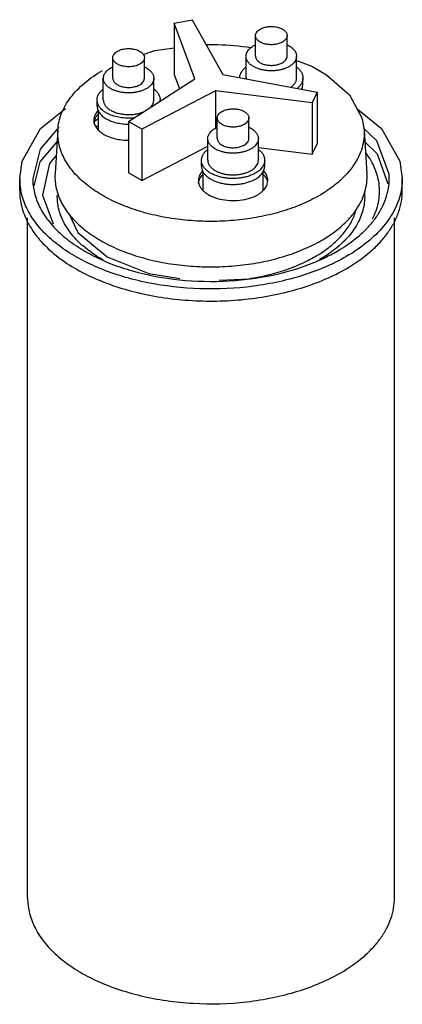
# Model space of a CAD drawing. Header units: millimetres. Extents: x 71 to 192, y 28 to 340.
import ezdxf

# ---------------------------------------------------------------- set-up
doc = ezdxf.new("R2010")
doc.units = ezdxf.units.MM
doc.header["$LTSCALE"] = 23.942242
doc.layers.get('0').update_dxf_attribs({"linetype": 'CONTINUOUS'})

msp = doc.modelspace()

# ---------------------------------------------------------------- linework, layer by layer
at = {"color": 7, "linetype": 'Continuous'}
for p, q in [((120.21, 338.78), (125.88, 339.84)), ((125.88, 339.84), (135.65, 322.5)), ((120.21, 338.78), (120.21, 322.45)), ((126.71, 321.12), (120.21, 338.78)), ((145.96, 328.28), (145.96, 334.81)), ((155.96, 328.28), (155.96, 334.81)), ((100.79, 321.29), (100.79, 327.82)), ((110.79, 321.29), (110.79, 327.82)), ((142.96, 321.42), (142.96, 328.28)), ((158.96, 321.42), (158.96, 328.28)), ((97.79, 314.43), (97.79, 321.29)), ((105.73, 307.66), (126.71, 321.12)), ((113.79, 314.43), (113.79, 321.29)), ((120.21, 322.45), (121.85, 318)), ((135.65, 322.5), (165.48, 316.9)), ((160.96, 319.54), (160.96, 321.42)), ((133.25, 317.34), (109.95, 305.23)), ((133.25, 317.34), (133.25, 305.49)), ((163.94, 313.57), (133.25, 317.34)), ((165.48, 316.9), (163.94, 313.57)), ((165.48, 316.9), (165.48, 300.57)), ((95.79, 312.55), (95.79, 314.43)), ((115.79, 314.11), (115.79, 314.43)), ((163.94, 313.57), (163.94, 297.24)), ((96.29, 304.88), (96.29, 310.97)), ((133.86, 302.2), (133.86, 308.73)), ((143.86, 302.2), (143.86, 308.73)), ((95.58, 306.02), (96.29, 306.42)), ((105.73, 307.66), (105.73, 291.33)), ((109.95, 305.23), (105.73, 307.66)), ((184.39, 301.47), (180.26, 305.45)), ((83.4, 305.03), (82.51, 291.16)), ((109.95, 305.23), (109.95, 288.9)), ((180.34, 305.03), (181.23, 291.16)), ((109.95, 288.9), (130.86, 299.76)), ((130.86, 295.34), (130.86, 302.2)), ((146.86, 295.34), (146.86, 302.2)), ((146.86, 299.34), (163.94, 297.24)), ((163.94, 297.24), (165.48, 300.57)), ((180.59, 301.14), (184.44, 297.39)), ((184.44, 297.39), (187.87, 287.93)), ((128.86, 293.46), (128.86, 295.34)), ((148.86, 293.46), (148.86, 295.34)), ((109.95, 288.9), (105.73, 291.33)), ((129.36, 285.81), (129.36, 291.87)), ((148.36, 285.76), (148.36, 291.85)), ((71.32, 285.73), (71.32, 289.57)), ((149.5, 287.29), (149.87, 288.93)), ((192.42, 285.73), (192.42, 289.57)), ((73.82, 61.83), (73.82, 277.15)), ((189.92, 61.83), (189.92, 277.13))]:
    msp.add_line(p, q, dxfattribs=at)
for points in [[(110.4, 328.84), (114.09, 330.04), (120.21, 330.9)], [(158.96, 326.9), (163.75, 325.09), (168.43, 322.39), (175.67, 316.01), (179.66, 308.76), (180.34, 305.03)], [(71.32, 289.57), (72.07, 295.05), (77.89, 305.41), (85.82, 311.72)], [(178.11, 311.58), (185.86, 305.4), (191.68, 295.02), (192.42, 289.57)], [(83.69, 305.83), (77.79, 298.86), (75.45, 289.57)], [(75.86, 287.21), (77.77, 294.82), (83.16, 301.2)], [(188.29, 289.57), (188.24, 290.93), (184.39, 301.47)], [(82.88, 296.88), (80.74, 294.35), (78.57, 284.28), (81.87, 275.24)], [(86.9, 278.53), (89.69, 272.48), (98.99, 264.8)], [(98.99, 264.8), (112.23, 259.45), (122.01, 257.93)], [(134.41, 257.37), (143.97, 257.86), (144.97, 258.13)]]:
    msp.add_lwpolyline(points, dxfattribs=at)
for centre, radius, start, end in [((145.64, 321.42), 2.68, 180.0113, 186.5103), ((156.1, 313.79), 6.22, 40.6183, 43.5833), ((112.44, 314.43), 3.35, 353.8585, 359.995), ((98.47, 308.02), 3.68, 172.4591, 179.9897), ((117.86, 274.99), 39.89, 122.8655, 124.9987), ((98.96, 306.67), 4.19, 155.0342, 161.9619), ((143.71, 287.42), 6.63, 43.7131, 45.1084), ((91.79, 289.58), 20.47, 180.0452, 190.682), ((131.56, 288.93), 3.68, 172.4591, 179.9897), ((132.05, 287.58), 4.19, 155.0342, 161.9619), ((145.94, 287.66), 3.94, 13.8596, 16.8261), ((146.02, 287.68), 3.86, 12.3715, 13.8531)]:
    msp.add_arc(centre, radius, start, end, dxfattribs=at)
for points, knots in [([(145.96, 334.81), (145.96, 334.91), (145.98, 335.1), (146.08, 335.48), (146.33, 335.95), (146.81, 336.45), (147.21, 336.73), (147.43, 336.85)], [0, 0, 0, 0, 0.108161, 0.21836, 0.451365, 0.710407, 1, 1, 1, 1]), ([(147.43, 336.85), (147.6, 336.96), (147.99, 337.15), (148.84, 337.45), (150, 337.68), (151.44, 337.72), (152.63, 337.56), (153.52, 337.3), (154.13, 337.06), (154.66, 336.77), (155.12, 336.44), (155.48, 336.07), (155.76, 335.67), (155.92, 335.24), (155.96, 334.95), (155.96, 334.81)], [0, 0, 0, 0, 0.062415, 0.1288, 0.2703, 0.417362, 0.561618, 0.630256, 0.695381, 0.756364, 0.812835, 0.864766, 0.912568, 0.957168, 1, 1, 1, 1]), ([(154.5, 332.77), (154.32, 332.67), (153.93, 332.48), (153.09, 332.17), (151.92, 331.94), (150.48, 331.9), (149.29, 332.06), (148.4, 332.32), (147.8, 332.56), (147.26, 332.85), (146.81, 333.19), (146.44, 333.56), (146.17, 333.96), (146, 334.38), (145.96, 334.67), (145.96, 334.81)], [0, 0, 0, 0, 0.062415, 0.1288, 0.2703, 0.417362, 0.561618, 0.630256, 0.695381, 0.756364, 0.812835, 0.864766, 0.912568, 0.957168, 1, 1, 1, 1]), ([(155.96, 334.81), (155.96, 334.72), (155.94, 334.52), (155.84, 334.14), (155.59, 333.67), (155.11, 333.17), (154.72, 332.9), (154.5, 332.77)], [0, 0, 0, 0, 0.108161, 0.21836, 0.451365, 0.710407, 1, 1, 1, 1]), ([(102.25, 329.86), (102.43, 329.97), (102.82, 330.16), (103.66, 330.46), (104.83, 330.7), (106.27, 330.74), (107.46, 330.57), (108.35, 330.31), (108.95, 330.07), (109.49, 329.78), (109.94, 329.45), (110.31, 329.08), (110.58, 328.68), (110.75, 328.26), (110.79, 327.97), (110.79, 327.82)], [0, 0, 0, 0, 0.062415, 0.1288, 0.2703, 0.417362, 0.561618, 0.630256, 0.695381, 0.756364, 0.812835, 0.864766, 0.912568, 0.957168, 1, 1, 1, 1]), ([(130.42, 331.98), (131.6, 332), (136.3, 331.98), (141, 331.57), (144.47, 331.03)], [0, 0, 0, 0, 0.251801, 1, 1, 1, 1]), ([(142.96, 328.28), (142.96, 328.45), (142.99, 328.8), (143.14, 329.31), (143.39, 329.8), (143.86, 330.46), (144.68, 331.2), (145.47, 331.66), (145.91, 331.86)], [0, 0, 0, 0, 0.105175, 0.212864, 0.325295, 0.444219, 0.705258, 1, 1, 1, 1]), ([(156.02, 331.86), (156.07, 331.83), (156.27, 331.74), (156.47, 331.63), (156.62, 331.54)], [0, 0, 0, 0, 0.254613, 1, 1, 1, 1]), ([(156.62, 331.54), (156.97, 331.34), (157.46, 331), (158.02, 330.47), (158.36, 330.06), (158.62, 329.63), (158.82, 329.19), (158.93, 328.74), (158.96, 328.43), (158.96, 328.28)], [0, 0, 0, 0, 0.289281, 0.422541, 0.548495, 0.667895, 0.781868, 0.891951, 1, 1, 1, 1]), ([(100.79, 327.82), (100.79, 327.92), (100.81, 328.11), (100.9, 328.49), (101.16, 328.96), (101.64, 329.46), (102.03, 329.74), (102.25, 329.86)], [0, 0, 0, 0, 0.108161, 0.21836, 0.451365, 0.710407, 1, 1, 1, 1]), ([(109.32, 325.78), (109.14, 325.68), (108.76, 325.49), (107.91, 325.18), (106.75, 324.95), (105.31, 324.91), (104.11, 325.08), (103.23, 325.33), (102.62, 325.57), (102.09, 325.87), (101.63, 326.2), (101.27, 326.57), (100.99, 326.97), (100.83, 327.39), (100.79, 327.68), (100.79, 327.82)], [0, 0, 0, 0, 0.062415, 0.1288, 0.2703, 0.417362, 0.561618, 0.630256, 0.695381, 0.756364, 0.812835, 0.864766, 0.912568, 0.957168, 1, 1, 1, 1]), ([(110.79, 327.82), (110.79, 327.73), (110.77, 327.54), (110.67, 327.15), (110.42, 326.68), (109.94, 326.18), (109.54, 325.91), (109.32, 325.78)], [0, 0, 0, 0, 0.108161, 0.21836, 0.451365, 0.710407, 1, 1, 1, 1]), ([(145.3, 325.01), (144.95, 325.22), (144.46, 325.55), (143.9, 326.09), (143.57, 326.5), (143.3, 326.93), (143.1, 327.37), (142.99, 327.82), (142.96, 328.13), (142.96, 328.28)], [0, 0, 0, 0, 0.289281, 0.422541, 0.548495, 0.667895, 0.781868, 0.891951, 1, 1, 1, 1]), ([(158.96, 328.28), (158.96, 328.05), (158.9, 327.58), (158.63, 326.91), (158.2, 326.27), (157.61, 325.68), (156.88, 325.15), (156.02, 324.68), (155.06, 324.29), (154.01, 323.99), (152.9, 323.78), (151.74, 323.67), (150.57, 323.65), (149.41, 323.73), (148.27, 323.91), (147.2, 324.18), (146.21, 324.54), (145.59, 324.85), (145.3, 325.01)], [0, 0, 0, 0, 0.042814, 0.087396, 0.135179, 0.187089, 0.243535, 0.304493, 0.369591, 0.438199, 0.509496, 0.582532, 0.656276, 0.729665, 0.801652, 0.871255, 0.937607, 1, 1, 1, 1]), ([(145.96, 328.28), (145.96, 328.14), (146, 327.84), (146.17, 327.42), (146.44, 327.02), (146.81, 326.65), (147.26, 326.32), (147.8, 326.03), (148.4, 325.79), (149.29, 325.53), (150.48, 325.36), (151.92, 325.4), (153.09, 325.64), (153.93, 325.94), (154.32, 326.13), (154.5, 326.24)], [0, 0, 0, 0, 0.042833, 0.087433, 0.135236, 0.187168, 0.243639, 0.304622, 0.369747, 0.438384, 0.582638, 0.729698, 0.871198, 0.937584, 1, 1, 1, 1]), ([(154.5, 326.24), (154.72, 326.36), (155.11, 326.64), (155.59, 327.14), (155.84, 327.61), (155.94, 327.99), (155.96, 328.18), (155.96, 328.28)], [0, 0, 0, 0, 0.28959, 0.548632, 0.781637, 0.891837, 1, 1, 1, 1]), ([(97.79, 321.29), (97.79, 321.46), (97.82, 321.81), (97.97, 322.32), (98.22, 322.82), (98.69, 323.47), (99.51, 324.21), (100.3, 324.67), (100.74, 324.87)], [0, 0, 0, 0, 0.105175, 0.212864, 0.325295, 0.444219, 0.705258, 1, 1, 1, 1]), ([(110.84, 324.87), (110.9, 324.85), (111.1, 324.75), (111.3, 324.64), (111.45, 324.56)], [0, 0, 0, 0, 0.254613, 1, 1, 1, 1]), ([(111.45, 324.56), (111.8, 324.35), (112.29, 324.02), (112.85, 323.48), (113.18, 323.07), (113.45, 322.64), (113.65, 322.2), (113.76, 321.75), (113.79, 321.44), (113.79, 321.29)], [0, 0, 0, 0, 0.289281, 0.422541, 0.548495, 0.667895, 0.781868, 0.891951, 1, 1, 1, 1]), ([(140.96, 321.5), (140.97, 321.65), (140.99, 321.94), (141.13, 322.54), (141.45, 323.28), (142.06, 324.1), (142.58, 324.58), (142.87, 324.81)], [0, 0, 0, 0, 0.112701, 0.226937, 0.464319, 0.720442, 1, 1, 1, 1]), ([(159.03, 324.83), (159.33, 324.6), (159.86, 324.1), (160.39, 323.38), (160.69, 322.78), (160.85, 322.33), (160.94, 321.88), (160.96, 321.57), (160.96, 321.42)], [0, 0, 0, 0, 0.280014, 0.535942, 0.656525, 0.77327, 0.887327, 1, 1, 1, 1]), ([(83.4, 305.03), (83.46, 305.9), (83.72, 307.67), (84.53, 310.27), (85.76, 312.81), (87.39, 315.26), (89.42, 317.61), (92.68, 320.66), (95.54, 322.61), (97.57, 323.79)], [0, 0, 0, 0, 0.107796, 0.218126, 0.332584, 0.452465, 0.578719, 0.71195, 1, 1, 1, 1]), ([(100.13, 318.02), (99.78, 318.23), (99.29, 318.57), (98.73, 319.1), (98.39, 319.51), (98.13, 319.94), (97.93, 320.38), (97.82, 320.83), (97.79, 321.14), (97.79, 321.29)], [0, 0, 0, 0, 0.289281, 0.422541, 0.548495, 0.667895, 0.781868, 0.891951, 1, 1, 1, 1]), ([(113.79, 321.29), (113.79, 321.06), (113.73, 320.6), (113.46, 319.92), (113.03, 319.28), (112.44, 318.69), (111.71, 318.16), (110.85, 317.69), (109.89, 317.31), (108.84, 317), (107.73, 316.79), (106.57, 316.68), (105.4, 316.66), (104.23, 316.74), (103.1, 316.92), (102.03, 317.2), (101.04, 317.56), (100.42, 317.86), (100.13, 318.02)], [0, 0, 0, 0, 0.042814, 0.087396, 0.135179, 0.187089, 0.243535, 0.304493, 0.369591, 0.438199, 0.509496, 0.582532, 0.656276, 0.729665, 0.801652, 0.871255, 0.937607, 1, 1, 1, 1]), ([(100.79, 321.29), (100.79, 321.15), (100.83, 320.86), (100.99, 320.44), (101.27, 320.04), (101.63, 319.67), (102.09, 319.33), (102.62, 319.04), (103.23, 318.8), (104.11, 318.54), (105.31, 318.38), (106.75, 318.42), (107.91, 318.65), (108.76, 318.96), (109.14, 319.15), (109.32, 319.25)], [0, 0, 0, 0, 0.042833, 0.087433, 0.135236, 0.187168, 0.243639, 0.304622, 0.369747, 0.438384, 0.582638, 0.729698, 0.871198, 0.937584, 1, 1, 1, 1]), ([(109.32, 319.25), (109.54, 319.38), (109.94, 319.65), (110.42, 320.15), (110.67, 320.62), (110.77, 321), (110.79, 321.2), (110.79, 321.29)], [0, 0, 0, 0, 0.28959, 0.548632, 0.781637, 0.891837, 1, 1, 1, 1]), ([(157.1, 318.46), (157.38, 318.65), (157.89, 319.07), (158.41, 319.69), (158.7, 320.22), (158.85, 320.61), (158.94, 321.01), (158.96, 321.29), (158.96, 321.42)], [0, 0, 0, 0, 0.284146, 0.54128, 0.661339, 0.776898, 0.889274, 1, 1, 1, 1]), ([(160.96, 321.42), (160.96, 321.27), (160.94, 320.97), (160.82, 320.37), (160.51, 319.62), (159.91, 318.79), (159.4, 318.31), (159.11, 318.08)], [0, 0, 0, 0, 0.113135, 0.227601, 0.464971, 0.720769, 1, 1, 1, 1]), ([(160.51, 317.83), (160.66, 318.1), (160.88, 318.66), (160.96, 319.25), (160.96, 319.54)], [0, 0, 0, 0, 0.510489, 1, 1, 1, 1]), ([(95.79, 314.43), (95.79, 314.58), (95.81, 314.89), (95.94, 315.5), (96.26, 316.26), (96.87, 317.1), (97.4, 317.59), (97.7, 317.83)], [0, 0, 0, 0, 0.112827, 0.227025, 0.464105, 0.720089, 1, 1, 1, 1]), ([(113.86, 317.84), (114.16, 317.61), (114.69, 317.11), (115.22, 316.39), (115.52, 315.8), (115.67, 315.35), (115.77, 314.89), (115.79, 314.58), (115.79, 314.43)], [0, 0, 0, 0, 0.280014, 0.535942, 0.656525, 0.77327, 0.887327, 1, 1, 1, 1]), ([(107.44, 308.74), (106.72, 308.67), (105.28, 308.62), (103.16, 308.82), (101.15, 309.27), (99.62, 309.85), (98.54, 310.44), (97.63, 311.05), (96.87, 311.76), (96.31, 312.57), (96.01, 313.17), (95.83, 313.8), (95.79, 314.22), (95.79, 314.43)], [0, 0, 0, 0, 0.151867, 0.302609, 0.44761, 0.582836, 0.645875, 0.705506, 0.814197, 0.863824, 0.910827, 0.955919, 1, 1, 1, 1]), ([(95.79, 312.55), (95.79, 312.37), (95.82, 311.98), (95.97, 311.42), (96.21, 310.87), (96.54, 310.34), (96.96, 309.82), (97.65, 309.16), (98.72, 308.42), (100.23, 307.71), (101.94, 307.19), (103.8, 306.86), (105.08, 306.78), (105.73, 306.78)], [0, 0, 0, 0, 0.045112, 0.091069, 0.138638, 0.188456, 0.240998, 0.296575, 0.417184, 0.550181, 0.693707, 0.844841, 1, 1, 1, 1]), ([(97.79, 314.43), (97.79, 314.28), (97.82, 313.97), (97.93, 313.52), (98.13, 313.08), (98.39, 312.65), (98.73, 312.24), (99.29, 311.71), (99.78, 311.37), (100.13, 311.17)], [0, 0, 0, 0, 0.108048, 0.21813, 0.332102, 0.451501, 0.577455, 0.710715, 1, 1, 1, 1]), ([(112.56, 311.98), (112.76, 312.15), (113.1, 312.52), (113.49, 313.13), (113.73, 313.77), (113.79, 314.22), (113.79, 314.43)], [0, 0, 0, 0, 0.275547, 0.530457, 0.769556, 1, 1, 1, 1]), ([(95.16, 309.67), (95.12, 309.57), (94.96, 309.2), (94.86, 308.8), (94.82, 308.5)], [0, 0, 0, 0, 0.255968, 1, 1, 1, 1]), ([(96.19, 311.12), (96.08, 311.01), (95.68, 310.57), (95.35, 310.06), (95.16, 309.67)], [0, 0, 0, 0, 0.263354, 1, 1, 1, 1]), ([(95.16, 308.44), (95.23, 308.58), (95.52, 309.13), (95.92, 309.62), (96.25, 309.96)], [0, 0, 0, 0, 0.237566, 1, 1, 1, 1]), ([(100.13, 311.17), (100.49, 310.96), (101.27, 310.59), (102.54, 310.18), (103.91, 309.92), (105.34, 309.8), (106.79, 309.82), (108.21, 310), (109.54, 310.32), (110.38, 310.64), (110.78, 310.82)], [0, 0, 0, 0, 0.112909, 0.234262, 0.361965, 0.493421, 0.625779, 0.756122, 0.881673, 1, 1, 1, 1]), ([(133.86, 308.73), (133.86, 308.83), (133.87, 309.02), (133.97, 309.4), (134.23, 309.87), (134.7, 310.37), (135.1, 310.65), (135.32, 310.77)], [0, 0, 0, 0, 0.108161, 0.21836, 0.451365, 0.710407, 1, 1, 1, 1]), ([(142.39, 306.69), (142.21, 306.59), (141.83, 306.4), (140.98, 306.09), (139.82, 305.86), (138.37, 305.82), (137.18, 305.98), (136.29, 306.24), (135.69, 306.48), (135.16, 306.77), (134.7, 307.11), (134.33, 307.48), (134.06, 307.88), (133.9, 308.3), (133.86, 308.59), (133.86, 308.73)], [0, 0, 0, 0, 0.062415, 0.1288, 0.2703, 0.417362, 0.561618, 0.630256, 0.695381, 0.756364, 0.812835, 0.864766, 0.912568, 0.957168, 1, 1, 1, 1]), ([(135.32, 310.77), (135.5, 310.88), (135.89, 311.07), (136.73, 311.37), (137.9, 311.61), (139.34, 311.64), (140.53, 311.48), (141.42, 311.22), (142.02, 310.98), (142.56, 310.69), (143.01, 310.36), (143.38, 309.99), (143.65, 309.59), (143.82, 309.17), (143.86, 308.87), (143.86, 308.73)], [0, 0, 0, 0, 0.062415, 0.1288, 0.2703, 0.417362, 0.561618, 0.630256, 0.695381, 0.756364, 0.812835, 0.864766, 0.912568, 0.957168, 1, 1, 1, 1]), ([(143.86, 308.73), (143.86, 308.64), (143.84, 308.45), (143.74, 308.06), (143.49, 307.59), (143.01, 307.09), (142.61, 306.82), (142.39, 306.69)], [0, 0, 0, 0, 0.108161, 0.21836, 0.451365, 0.710407, 1, 1, 1, 1]), ([(94.79, 308.02), (94.79, 307.81), (94.82, 307.39), (95.04, 306.55), (95.6, 305.52), (96.64, 304.42), (98.02, 303.47), (99.68, 302.69), (101.56, 302.12), (103.61, 301.76), (105.02, 301.67), (105.73, 301.67)], [0, 0, 0, 0, 0.045125, 0.091094, 0.188266, 0.296247, 0.416916, 0.549981, 0.693578, 0.84478, 1, 1, 1, 1]), ([(94.81, 307.23), (94.82, 307.29), (94.86, 307.54), (94.92, 307.79), (94.98, 307.97)], [0, 0, 0, 0, 0.247699, 1, 1, 1, 1]), ([(130.86, 302.2), (130.86, 302.37), (130.89, 302.72), (131.04, 303.23), (131.29, 303.72), (131.76, 304.38), (132.58, 305.12), (133.37, 305.58), (133.8, 305.78)], [0, 0, 0, 0, 0.105175, 0.212864, 0.325295, 0.444219, 0.705258, 1, 1, 1, 1]), ([(143.91, 305.78), (143.96, 305.75), (144.17, 305.66), (144.37, 305.55), (144.51, 305.47)], [0, 0, 0, 0, 0.254613, 1, 1, 1, 1]), ([(144.51, 305.47), (144.87, 305.26), (145.36, 304.92), (145.91, 304.39), (146.25, 303.98), (146.52, 303.55), (146.71, 303.11), (146.83, 302.66), (146.86, 302.35), (146.86, 302.2)], [0, 0, 0, 0, 0.289281, 0.422541, 0.548495, 0.667895, 0.781868, 0.891951, 1, 1, 1, 1]), ([(166.16, 284.19), (164.39, 283.17), (160.59, 281.3), (154.46, 279.09), (147.84, 277.44), (140.86, 276.37), (133.68, 275.9), (126.46, 276.06), (119.37, 276.83), (112.55, 278.19), (106.15, 280.13), (100.31, 282.59), (95.17, 285.52), (90.82, 288.88), (87.38, 292.58), (85.29, 295.96), (84.18, 298.74), (83.63, 300.82), (83.36, 302.92), (83.36, 304.33), (83.4, 305.03)], [0, 0, 0, 0, 0.062727, 0.129479, 0.199529, 0.271967, 0.345768, 0.419846, 0.493101, 0.56447, 0.632981, 0.697805, 0.758324, 0.814207, 0.865501, 0.912734, 0.93518, 0.957062, 0.978591, 1, 1, 1, 1]), ([(180.34, 305.03), (180.4, 304.07), (180.35, 302.12), (179.75, 299.24), (178.65, 296.4), (177.04, 293.66), (174.96, 291.03), (172.43, 288.55), (169.48, 286.23), (167.31, 284.85), (166.16, 284.19)], [0, 0, 0, 0, 0.108454, 0.218358, 0.331834, 0.450675, 0.576239, 0.709401, 0.850652, 1, 1, 1, 1]), ([(133.2, 298.93), (132.85, 299.14), (132.36, 299.47), (131.8, 300.01), (131.46, 300.42), (131.19, 300.85), (131, 301.29), (130.88, 301.74), (130.86, 302.05), (130.86, 302.2)], [0, 0, 0, 0, 0.289281, 0.422541, 0.548495, 0.667895, 0.781868, 0.891951, 1, 1, 1, 1]), ([(146.86, 302.2), (146.86, 301.97), (146.8, 301.5), (146.53, 300.83), (146.09, 300.19), (145.51, 299.6), (144.78, 299.07), (143.92, 298.6), (142.96, 298.21), (141.91, 297.91), (140.79, 297.7), (139.64, 297.59), (138.47, 297.57), (137.3, 297.65), (136.17, 297.83), (135.1, 298.1), (134.1, 298.46), (133.49, 298.77), (133.2, 298.93)], [0, 0, 0, 0, 0.042814, 0.087396, 0.135179, 0.187089, 0.243535, 0.304493, 0.369591, 0.438199, 0.509496, 0.582532, 0.656276, 0.729665, 0.801652, 0.871255, 0.937607, 1, 1, 1, 1]), ([(133.86, 302.2), (133.86, 302.06), (133.9, 301.76), (134.06, 301.34), (134.33, 300.94), (134.7, 300.57), (135.16, 300.24), (135.69, 299.95), (136.29, 299.71), (137.18, 299.45), (138.37, 299.29), (139.82, 299.33), (140.98, 299.56), (141.83, 299.86), (142.21, 300.05), (142.39, 300.16)], [0, 0, 0, 0, 0.042833, 0.087433, 0.135236, 0.187168, 0.243639, 0.304622, 0.369747, 0.438384, 0.582638, 0.729698, 0.871198, 0.937584, 1, 1, 1, 1]), ([(142.39, 300.16), (142.61, 300.28), (143.01, 300.56), (143.49, 301.06), (143.74, 301.53), (143.84, 301.91), (143.86, 302.1), (143.86, 302.2)], [0, 0, 0, 0, 0.28959, 0.548632, 0.781637, 0.891837, 1, 1, 1, 1]), ([(128.86, 295.34), (128.86, 295.49), (128.88, 295.8), (129, 296.41), (129.33, 297.17), (129.94, 298.01), (130.47, 298.5), (130.77, 298.73)], [0, 0, 0, 0, 0.112827, 0.227025, 0.464105, 0.720089, 1, 1, 1, 1]), ([(146.93, 298.75), (147.22, 298.52), (147.76, 298.02), (148.29, 297.3), (148.58, 296.7), (148.74, 296.25), (148.84, 295.8), (148.86, 295.49), (148.86, 295.34)], [0, 0, 0, 0, 0.280014, 0.535942, 0.656525, 0.77327, 0.887327, 1, 1, 1, 1]), ([(183.01, 276.81), (183.85, 278.44), (185.11, 281.87), (185.4, 287.34), (184.03, 292.74), (182.15, 296), (181.01, 297.55)], [0, 0, 0, 0, 0.250426, 0.491534, 0.737175, 1, 1, 1, 1]), ([(145.93, 291.26), (145.57, 291.05), (144.8, 290.67), (143.56, 290.22), (142.21, 289.88), (140.8, 289.66), (139.35, 289.55), (137.88, 289.57), (136.44, 289.72), (135.04, 289.98), (133.73, 290.36), (132.53, 290.84), (131.46, 291.43), (130.55, 292.09), (129.81, 292.83), (129.27, 293.63), (128.93, 294.47), (128.86, 295.06), (128.86, 295.34)], [0, 0, 0, 0, 0.062393, 0.128743, 0.198347, 0.270335, 0.343724, 0.417468, 0.490505, 0.561803, 0.630411, 0.695509, 0.756467, 0.812914, 0.864823, 0.912605, 0.957186, 1, 1, 1, 1]), ([(128.86, 293.46), (128.86, 293.32), (128.88, 293.04), (128.99, 292.46), (129.27, 291.75), (129.81, 290.95), (130.55, 290.21), (131.46, 289.55), (132.53, 288.97), (133.73, 288.48), (135.04, 288.1), (136.44, 287.84), (137.88, 287.7), (139.35, 287.68), (140.8, 287.78), (142.21, 288), (143.56, 288.34), (144.8, 288.79), (145.57, 289.17), (145.93, 289.38)], [0, 0, 0, 0, 0.021333, 0.042895, 0.087473, 0.135251, 0.187156, 0.243597, 0.30455, 0.369642, 0.438245, 0.509537, 0.582567, 0.656304, 0.729687, 0.801669, 0.871267, 0.937612, 1, 1, 1, 1]), ([(130.86, 295.34), (130.86, 295.19), (130.88, 294.88), (131, 294.43), (131.19, 293.99), (131.46, 293.56), (131.8, 293.15), (132.36, 292.62), (132.85, 292.28), (133.2, 292.07)], [0, 0, 0, 0, 0.108048, 0.21813, 0.332102, 0.451501, 0.577455, 0.710715, 1, 1, 1, 1]), ([(133.2, 292.07), (133.49, 291.91), (134.1, 291.6), (135.1, 291.24), (136.17, 290.97), (137.3, 290.79), (138.47, 290.71), (139.64, 290.73), (140.79, 290.84), (141.91, 291.05), (142.96, 291.36), (143.92, 291.74), (144.78, 292.21), (145.51, 292.74), (146.09, 293.33), (146.53, 293.97), (146.8, 294.65), (146.86, 295.11), (146.86, 295.34)], [0, 0, 0, 0, 0.062392, 0.128743, 0.198346, 0.270334, 0.343724, 0.417469, 0.490506, 0.561804, 0.630413, 0.695511, 0.756468, 0.812914, 0.864823, 0.912605, 0.957186, 1, 1, 1, 1]), ([(148.86, 295.34), (148.86, 295.15), (148.82, 294.77), (148.68, 294.2), (148.44, 293.65), (148.1, 293.11), (147.68, 292.6), (146.98, 291.93), (146.37, 291.51), (145.93, 291.26)], [0, 0, 0, 0, 0.108047, 0.21813, 0.332103, 0.451502, 0.577459, 0.710718, 1, 1, 1, 1]), ([(145.93, 289.38), (146.37, 289.63), (146.98, 290.06), (147.68, 290.72), (148.1, 291.24), (148.44, 291.77), (148.68, 292.32), (148.82, 292.89), (148.86, 293.27), (148.86, 293.46)], [0, 0, 0, 0, 0.289282, 0.42254, 0.548497, 0.667896, 0.781869, 0.891953, 1, 1, 1, 1]), ([(82.51, 291.16), (82.47, 290.45), (82.47, 289.02), (82.75, 286.89), (83.31, 284.77), (84.43, 281.93), (86.56, 278.49), (90.07, 274.72), (94.49, 271.3), (99.73, 268.31), (105.68, 265.81), (112.19, 263.84), (119.14, 262.45), (126.37, 261.66), (133.71, 261.51), (141.02, 261.98), (148.13, 263.07), (154.88, 264.76), (161.12, 267), (164.99, 268.9), (166.79, 269.94)], [0, 0, 0, 0, 0.021409, 0.042938, 0.06482, 0.087267, 0.134499, 0.185794, 0.241677, 0.302196, 0.36702, 0.43553, 0.506899, 0.580153, 0.654231, 0.728033, 0.80047, 0.87052, 0.937273, 1, 1, 1, 1]), ([(128.25, 290.58), (128.21, 290.48), (128.05, 290.11), (127.95, 289.71), (127.91, 289.42)], [0, 0, 0, 0, 0.255968, 1, 1, 1, 1]), ([(129.26, 292.02), (129.15, 291.91), (128.76, 291.47), (128.43, 290.97), (128.25, 290.58)], [0, 0, 0, 0, 0.263219, 1, 1, 1, 1]), ([(128.25, 289.35), (128.31, 289.49), (128.6, 290.03), (128.99, 290.52), (129.32, 290.86)], [0, 0, 0, 0, 0.237719, 1, 1, 1, 1]), ([(148.39, 290.89), (148.7, 290.59), (149.23, 289.94), (149.6, 289.18), (149.71, 288.8)], [0, 0, 0, 0, 0.522683, 1, 1, 1, 1]), ([(149.87, 288.93), (149.87, 289.2), (149.81, 289.75), (149.45, 290.84), (148.92, 291.57), (148.5, 292)], [0, 0, 0, 0, 0.233977, 0.475144, 1, 1, 1, 1]), ([(166.79, 269.94), (167.96, 270.62), (170.17, 272.02), (173.18, 274.39), (175.76, 276.92), (177.87, 279.59), (179.51, 282.38), (180.63, 285.27), (181.24, 288.21), (181.29, 290.19), (181.23, 291.16)], [0, 0, 0, 0, 0.149348, 0.290599, 0.423761, 0.549324, 0.668165, 0.781642, 0.891545, 1, 1, 1, 1]), ([(75.45, 289.57), (75.45, 288.05), (75.83, 284.94), (77.52, 280.44), (80.26, 276.14), (84, 272.13), (88.64, 268.47), (94.11, 265.23), (100.29, 262.45), (109.51, 259.38), (122.03, 257.08), (137.48, 256.75), (152.52, 258.81), (162.02, 261.85), (166.38, 263.8)], [0, 0, 0, 0, 0.042799, 0.087186, 0.13448, 0.185572, 0.240914, 0.300568, 0.364285, 0.431573, 0.573912, 0.721027, 0.865409, 1, 1, 1, 1]), ([(127.87, 288.93), (127.87, 288.62), (127.96, 287.98), (128.33, 287.05), (128.92, 286.17), (129.73, 285.36), (130.74, 284.63), (132.35, 283.75), (134.72, 282.96), (137.81, 282.52), (140.99, 282.61), (143.99, 283.21), (145.84, 283.97), (146.65, 284.44)], [0, 0, 0, 0, 0.042844, 0.087462, 0.135283, 0.187233, 0.243725, 0.304733, 0.438369, 0.582679, 0.729796, 0.871346, 1, 1, 1, 1]), ([(127.9, 288.14), (127.91, 288.2), (127.94, 288.45), (128, 288.7), (128.06, 288.88)], [0, 0, 0, 0, 0.247699, 1, 1, 1, 1]), ([(146.65, 284.44), (146.98, 284.63), (147.59, 285.03), (148.63, 285.92), (149.23, 286.72), (149.5, 287.29)], [0, 0, 0, 0, 0.278529, 0.537672, 1, 1, 1, 1]), ([(171.76, 266.54), (174.24, 267.97), (177.71, 270.35), (181.63, 274.11), (184.02, 277), (185.91, 280.03), (187.28, 283.15), (188.1, 286.34), (188.29, 288.5), (188.29, 289.57)], [0, 0, 0, 0, 0.289281, 0.422543, 0.548495, 0.667895, 0.781868, 0.891951, 1, 1, 1, 1]), ([(192.42, 289.57), (192.42, 289.25), (192.39, 287.99), (192.24, 286.73), (192.06, 285.79)], [0, 0, 0, 0, 0.249227, 1, 1, 1, 1]), ([(71.32, 285.73), (71.32, 284.01), (71.78, 280.47), (73.81, 275.37), (77.09, 270.53), (81.55, 266.06), (87.07, 262.02), (93.55, 258.5), (100.83, 255.57), (108.77, 253.28), (117.21, 251.68), (128.89, 250.52), (140.71, 250.85), (152.2, 252.67), (160.33, 254.73), (167.85, 257.46), (172.51, 259.76), (174.68, 261.01)], [0, 0, 0, 0, 0.04282, 0.087408, 0.135197, 0.187114, 0.243568, 0.304534, 0.369641, 0.438258, 0.509565, 0.582611, 0.729629, 0.801626, 0.871239, 0.937599, 1, 1, 1, 1]), ([(174.68, 264.85), (172.61, 263.65), (168.18, 261.45), (161.05, 258.81), (153.36, 256.76), (142.45, 254.87), (128.43, 254.22), (114.55, 255.78), (104.04, 258.39), (96.79, 260.93), (90.23, 264.03), (84.47, 267.63), (79.62, 271.67), (75.79, 276.08), (73.05, 280.79), (71.99, 284.13), (71.67, 285.79)], [0, 0, 0, 0, 0.061372, 0.126495, 0.194741, 0.265349, 0.409995, 0.553091, 0.621825, 0.687559, 0.749647, 0.807634, 0.861323, 0.910847, 0.956743, 1, 1, 1, 1]), ([(97.64, 263.83), (95.42, 265.1), (92.32, 267.22), (88.83, 270.59), (86.73, 273.18), (85.1, 275.89), (83.95, 278.69), (83.3, 281.55), (83.2, 283.48), (83.24, 284.43)], [0, 0, 0, 0, 0.290225, 0.423545, 0.549317, 0.668366, 0.781972, 0.891837, 1, 1, 1, 1]), ([(180.42, 285.48), (180.59, 283.88), (180.44, 280.55), (178.71, 275.71), (175.59, 271.16), (172.81, 268.54), (171.26, 267.3)], [0, 0, 0, 0, 0.227513, 0.463445, 0.718703, 1, 1, 1, 1]), ([(192.06, 285.79), (191.69, 283.79), (190.27, 279.71), (186.52, 274.13), (181.24, 269.04), (176.99, 266.18), (174.68, 264.85)], [0, 0, 0, 0, 0.218661, 0.454723, 0.714374, 1, 1, 1, 1]), ([(174.68, 261.01), (177.34, 262.55), (181.06, 265.11), (185.28, 269.14), (187.84, 272.25), (189.86, 275.49), (191.33, 278.84), (192.22, 282.27), (192.42, 284.58), (192.42, 285.73)], [0, 0, 0, 0, 0.289281, 0.42254, 0.548495, 0.667895, 0.781868, 0.891951, 1, 1, 1, 1]), ([(145.02, 258.03), (148.99, 258.71), (154.76, 260.17), (161.85, 263.15), (166.47, 265.72), (170.45, 268.64), (173.7, 271.86), (176.16, 275.33), (177.27, 277.83), (177.65, 279.09)], [0, 0, 0, 0, 0.297682, 0.436426, 0.566696, 0.687827, 0.799776, 0.903283, 1, 1, 1, 1]), ([(171.26, 267.3), (170.88, 267), (169.28, 265.78), (167.58, 264.68), (166.26, 263.92)], [0, 0, 0, 0, 0.242228, 1, 1, 1, 1]), ([(166.38, 263.8), (166.85, 264.01), (168.68, 264.85), (170.47, 265.79), (171.76, 266.54)], [0, 0, 0, 0, 0.255677, 1, 1, 1, 1]), ([(73.82, 61.83), (73.82, 60.18), (74.26, 56.79), (76.2, 51.9), (79.36, 47.27), (83.63, 42.97), (88.92, 39.11), (95.13, 35.73), (102.11, 32.92), (109.73, 30.72), (117.81, 29.19), (129.01, 28.08), (140.35, 28.39), (151.36, 30.14), (159.15, 32.12), (166.36, 34.73), (170.83, 36.93), (172.92, 38.14)], [0, 0, 0, 0, 0.04282, 0.087408, 0.135197, 0.187113, 0.243567, 0.304533, 0.36964, 0.438257, 0.509565, 0.58261, 0.729628, 0.801626, 0.871237, 0.9376, 1, 1, 1, 1]), ([(172.92, 38.14), (175.46, 39.61), (179.03, 42.06), (183.07, 45.93), (185.53, 48.91), (187.47, 52.02), (188.88, 55.23), (189.73, 58.51), (189.92, 60.74), (189.92, 61.83)], [0, 0, 0, 0, 0.289281, 0.422543, 0.548495, 0.667895, 0.781868, 0.891951, 1, 1, 1, 1])]:
    msp.add_open_spline(points, degree=3, knots=knots, dxfattribs=at)

doc.saveas('drawing.dxf')
